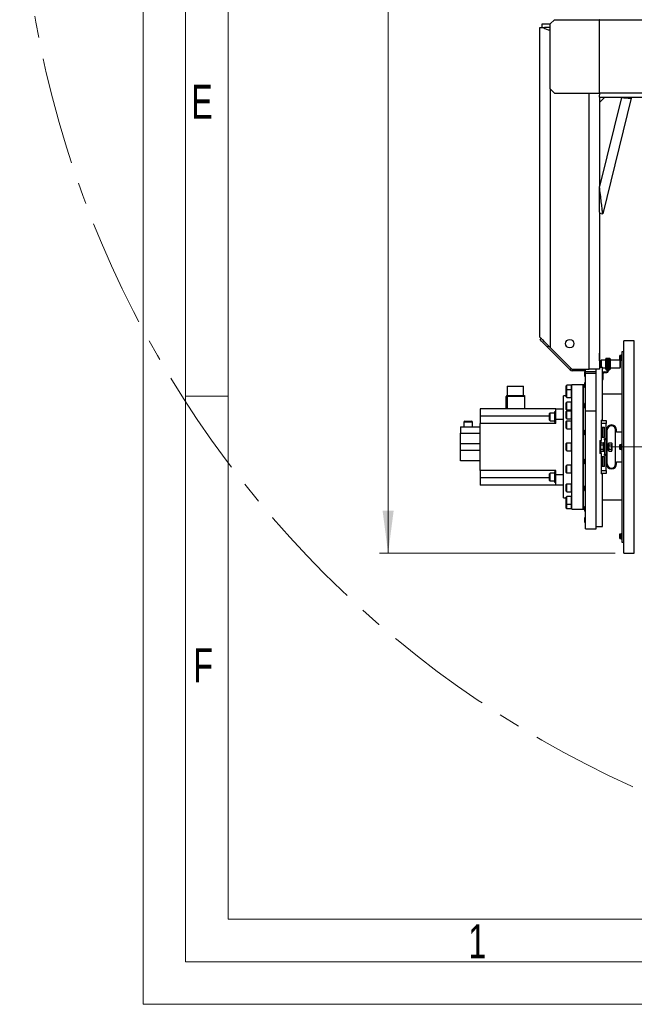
# Model space of a CAD drawing. Header units: millimetres. Extents: x 22 to 589, y 6 to 414.
# Tile 1 of 52: x 22 to 94, y 6 to 121. Entities that reach past the tile are written whole.
import ezdxf

# ---------------------------------------------------------------- set-up
doc = ezdxf.new("R2010")
doc.units = ezdxf.units.MM
doc.linetypes.add('CENTERX2', pattern=[20.32, 12.7, -2.54, 2.54, -2.54])
doc.styles.add('SLDTEXTSTYLE0', font='TXT', dxfattribs={"width": 0.7})
doc.styles.add('SLDTEXTSTYLE1', font='TXT', dxfattribs={"width": 0.75})
doc.dimstyles.new('SLDDIMSTYLE0', dxfattribs={"dimtxt": 3.5, "dimasz": 5, "dimexe": 0, "dimexo": 0.0625, "dimgap": 0.875, "dimtad": 1, "dimlfac": 20, "dimrnd": 1e-09, "dimzin": 12, "dimdsep": 46, "dimtxsty": 'SLDTEXTSTYLE1', "dimsah": 1, "dimcen": 0.09, "dimadec": 0, "dimazin": 0, "dimtfac": 1, "dimtofl": 0, "dimtmove": 0, "dimatfit": 3, "dimfxl": 0, "dimtolj": 1, "dimtzin": 12, "dimarcsym": 0})
doc.dimstyles.new('SLDDIMSTYLE3', dxfattribs={"dimtxt": 3.5, "dimasz": 5, "dimexe": 0, "dimexo": 0.0625, "dimgap": 0.875, "dimtad": 0, "dimtih": 1, "dimtoh": 1, "dimdec": 0, "dimlfac": 20, "dimrnd": 1e-09, "dimzin": 12, "dimdsep": 46, "dimtxsty": 'SLDTEXTSTYLE1', "dimsah": 1, "dimcen": 0.09, "dimadec": 0, "dimazin": 0, "dimtfac": 1, "dimtdec": 0, "dimtofl": 0, "dimtmove": 0, "dimatfit": 3, "dimfxl": 0, "dimtolj": 1, "dimtzin": 12, "dimarcsym": 0})

# ---------------------------------------------------------------- blocks, each defined once
blk = doc.blocks.new('*D11')
at = {"color": 7, "linetype": 'Continuous', "lineweight": 0}
for p, q in [((250.89, 202.65), (271.11, 214.03)), ((271.11, 214.03), (291.49, 214.03))]:
    blk.add_line(p, q, dxfattribs=at)
blk.add_solid([(250.89, 202.65), (255.56, 204.54), (254.93, 205.67)], dxfattribs=at)
at = {"color": 7, "linetype": 'Continuous', "lineweight": 0, "char_height": 3.5, "attachment_point": 1, "style": 'SLDTEXTSTYLE1'}
for s, insert in [('%%c', (274.28, 218.54)), ('4892', (279.56, 218.54))]:
    blk.add_mtext(s, dxfattribs=dict(at, insert=insert))
blk = doc.blocks.new('*D12')
at = {"color": 7, "linetype": 'Continuous', "lineweight": 0}
for p, q in [((92.09, 224.29), (64.33, 224.29)), ((65.33, 224.29), (65.33, 58.54)), ((92.04, 58.54), (64.33, 58.54))]:
    blk.add_line(p, q, dxfattribs=at)
for centre, start, end in [((62.56, 145.6), 63.4349, 116.5651), ((62.56, 143.19), 243.4349, 296.5651)]:
    blk.add_arc(centre, 6.21, start, end, dxfattribs=at)
for points in [[(65.33, 224.29), (64.68, 219.29), (65.98, 219.29)], [(65.33, 58.54), (65.98, 63.54), (64.68, 63.54)]]:
    blk.add_solid(points, dxfattribs=at)
at = {"color": 7, "linetype": 'Continuous', "lineweight": 0, "insert": (60.82, 139.22), "char_height": 3.5, "attachment_point": 1, "rotation": 90, "style": 'SLDTEXTSTYLE1'}
blk.add_mtext('3315', dxfattribs=at)

msp = doc.modelspace()

# ---------------------------------------------------------------- linework, layer by layer
at = {"color": 7, "linetype": 'Continuous', "lineweight": 15}
for p, q in [((36.5, 5.5), (36.5, 414.5)), ((588.5, 5.5), (36.5, 5.5))]:
    msp.add_line(p, q, dxfattribs=at)
at = {"color": 1, "linetype": 'Continuous', "lineweight": 0}
for p, q in [((41.5, 10.5), (41.5, 409.5)), ((46.5, 15.5), (46.5, 404.5)), ((46.4831139, 77), (41.5, 77)), ((393.7247305, 15.4991316), (46.5, 15.5)), ((583.5, 10.5), (41.5, 10.5))]:
    msp.add_line(p, q, dxfattribs=at)
at = {"color": 7, "linetype": 'Continuous', "lineweight": 30}
for p, q in [((83.4442727, 120.3929771), (83.4442727, 120.7929764)), ((83.4442727, 120.7929764), (84.3942754, 120.7929764)), ((84.8942749, 121.2929759), (84.3942754, 120.7929764)), ((84.3942754, 113.1429766), (84.3942754, 120.7929764)), ((84.8942749, 121.2929759), (90.149539, 121.2929759)), ((90.149539, 121.2929759), (90.149539, 112.642977)), ((90.1850455, 121.2929759), (90.149539, 121.2929759)), ((90.1850455, 121.2929759), (140.9910206, 121.2929759)), ((90.1850455, 112.642977), (90.1850455, 121.2929759)), ((83.194273, 83.942977), (83.194273, 120.3929771)), ((83.194273, 120.3929771), (83.6005502, 120.3929771)), ((83.6005502, 120.3929771), (83.7301307, 120.3929771)), ((84.3942754, 120.3929771), (83.7301307, 120.3929771)), ((84.3942754, 113.1429766), (84.8942749, 112.642977)), ((84.3942754, 113.1429766), (84.3942754, 82.7429746)), ((84.8942749, 112.642977), (90.149539, 112.642977)), ((88.9942758, 80.1929746), (88.9942758, 112.642977)), ((90.149539, 112.642977), (90.1850455, 112.642977)), ((90.1942723, 112.642977), (90.1850455, 112.642977)), ((140.9910206, 112.642977), (90.1942723, 112.642977)), ((92.7689366, 112.1429775), (90.1942723, 101.6860429)), ((90.7942705, 112.1429775), (90.1942723, 111.5429763)), ((90.1942723, 112.1429775), (90.1942723, 111.5429763)), ((141.2175119, 112.1429775), (90.1942723, 112.1429775)), ((90.1942723, 111.5429763), (90.1942723, 101.6860429)), ((93.9297371, 112.0473448), (90.582674, 98.4533344)), ((93.5413353, 112.1429775), (93.9297371, 112.0473448)), ((90.1942723, 98.6625616), (90.1942723, 101.6860429)), ((90.1942723, 98.6625616), (90.1942723, 80.1929746)), ((90.1942723, 98.5489641), (90.582674, 98.4533344)), ((83.1966095, 83.6577986), (83.3380275, 83.7992225)), ((93.0442743, 58.5429762), (93.0442743, 83.5429762)), ((94.2942731, 71.0429762), (94.2942731, 83.5429762)), ((84.2219107, 82.9153393), (84.0804927, 82.7739153)), ((86.744272, 80.1101361), (84.0804927, 82.7739153)), ((84.3942754, 82.7429746), (86.8856959, 80.2515541)), ((93.0442743, 82.2179769), (92.8442709, 82.2179769)), ((92.8442709, 82.2179769), (92.8442709, 79.9087022)), ((90.1942723, 81.92744), (90.1942723, 82.0679758)), ((90.1942723, 81.1929737), (90.1942723, 81.92744)), ((90.3442733, 81.1929737), (90.3442733, 80.4096733)), ((90.9442715, 81.242976), (90.3942756, 81.242976)), ((90.3942756, 81.242976), (90.3942756, 80.4096733)), ((90.9978621, 81.4857994), (90.9442715, 81.392977)), ((90.9442715, 81.3125942), (90.9442715, 81.392977)), ((90.9442715, 80.7929788), (90.9442715, 81.3125942)), ((90.9978621, 81.4857994), (91.0906844, 81.4857994)), ((90.9978621, 81.1393891), (91.0906844, 81.1393891)), ((91.1442749, 81.392977), (91.0906844, 81.4857994)), ((91.1442749, 81.4929758), (91.2442736, 81.4929758)), ((91.1442749, 80.9929762), (91.1442749, 81.4929758)), ((91.2442736, 81.4929758), (91.2442736, 80.9929762)), ((91.2978642, 81.4857994), (91.2442736, 81.392977)), ((91.2978642, 81.4857994), (91.3906805, 81.4857994)), ((91.2978642, 81.1393891), (91.3906805, 81.1393891)), ((91.4442711, 81.392977), (91.3906805, 81.4857994)), ((91.4442711, 81.392977), (91.4442711, 81.3125942)), ((91.4442711, 81.3125942), (91.4442711, 80.7929788)), ((92.5642721, 81.7631577), (92.5642721, 81.3131605)), ((92.7642755, 81.7881558), (92.5892703, 81.7881558)), ((92.5892703, 81.7881558), (92.5892703, 81.2881563)), ((92.5892703, 81.2881563), (92.7642755, 81.2881563)), ((92.5942712, 81.242976), (92.5942712, 80.3429757)), ((92.6442735, 81.1929737), (92.6442735, 80.392978)), ((92.7642755, 81.8381582), (92.7642755, 81.2381599)), ((86.8856959, 80.2515541), (86.744272, 80.1101361)), ((87.0271139, 80.1929746), (87.0271139, 79.9929772)), ((87.0271139, 80.1929746), (88.9942758, 80.1929746)), ((88.5442726, 79.9929772), (87.0271139, 79.9929772)), ((88.4942703, 79.9248491), (88.4442739, 79.8748467)), ((88.5442726, 79.9248491), (88.4942703, 79.9248491)), ((88.4942703, 79.9248491), (88.4942703, 79.3248449)), ((88.5442726, 80.0929759), (88.5442726, 80.1929746)), ((88.5442726, 79.8929785), (88.5442726, 80.0929759)), ((90.1942723, 80.1929746), (88.9942758, 80.1929746)), ((89.7942715, 80.1929746), (89.788001, 80.1929746)), ((89.7942715, 79.8929785), (89.7942715, 80.1929746)), ((90.1942723, 80.4096733), (90.5442707, 80.4096733)), ((90.5442707, 74.1929744), (90.5442707, 80.4096733)), ((90.5442707, 80.3429757), (90.9442715, 80.3429757)), ((90.5442707, 80.2429769), (90.5442707, 80.3429757)), ((90.9442715, 80.2733634), (90.9442715, 80.7929788)), ((90.9442715, 80.1929746), (90.9442715, 80.2733634)), ((90.9442715, 80.1929746), (90.9978621, 80.1001583)), ((90.9978621, 80.4465685), (91.0906844, 80.4465685)), ((90.9978621, 80.1001583), (91.0906844, 80.1001583)), ((91.0906844, 80.1001583), (91.1442749, 80.1929746)), ((91.1442749, 79.9929772), (91.1442749, 80.9929762)), ((91.2442736, 80.9929762), (91.1442749, 80.9929762)), ((91.2442736, 79.9929772), (91.2442736, 80.9929762)), ((91.2442736, 80.1929746), (91.2978642, 80.1001583)), ((91.2978642, 80.4465685), (91.3906805, 80.4465685)), ((91.2978642, 80.1001583), (91.3906805, 80.1001583)), ((91.3906805, 80.1001583), (91.4442711, 80.1929746)), ((91.4442711, 80.7929788), (91.4442711, 80.2733634)), ((91.4442711, 80.2733634), (91.4442711, 80.1929746)), ((92.8442709, 79.9087022), (92.8442709, 59.8679755)), ((88.4442739, 79.8748467), (88.4442739, 79.3748472)), ((88.4442739, 79.3748472), (88.4942703, 79.3248449)), ((88.4942703, 79.3248449), (88.5442726, 79.3248449)), ((89.7942715, 79.8929785), (88.5442726, 79.8929785)), ((88.5442726, 79.6679769), (88.5442726, 79.8929785)), ((89.7942715, 79.6679769), (88.5442726, 79.6679769)), ((88.5442726, 75.2656315), (88.5442726, 79.6679769)), ((89.7942715, 79.6679769), (89.7942715, 79.8929785)), ((89.7942715, 75.2656315), (89.7942715, 79.6679769)), ((90.5442707, 78.9929781), (90.6442754, 78.9929781)), ((90.6442754, 78.9929781), (90.6442754, 79.6929751)), ((90.7442741, 79.8929785), (91.0442703, 79.8929785)), ((90.7442741, 79.7929738), (91.0442703, 79.7929738)), ((79.3417744, 78.1929765), (81.2467747, 78.1929765)), ((86.289274, 77.7153585), (86.289274, 78.2329772)), ((86.289274, 76.9353602), (86.289274, 77.7153585)), ((86.8892722, 78.2929752), (86.349272, 78.2929752)), ((86.349272, 77.7753566), (86.349272, 78.2929752)), ((86.8892722, 77.7753566), (86.349272, 77.7753566)), ((86.349272, 76.8753562), (86.349272, 77.7753566)), ((86.8892722, 77.7753566), (86.8892722, 78.2929752)), ((86.8892722, 77.7753566), (86.8892722, 78.2929752)), ((86.8892722, 76.8753562), (86.8892722, 77.7753566)), ((86.8892722, 76.8753562), (86.8892722, 77.7753566)), ((86.9442754, 63.7429748), (86.9442754, 78.3429776)), ((88.2942729, 78.3429776), (88.2942729, 75.0986371)), ((88.2942729, 63.7429748), (88.2942729, 78.3429776)), ((88.4942703, 78.6183331), (88.4442739, 78.5683368)), ((88.4442739, 78.5683368), (88.4442739, 78.0683372)), ((88.4442739, 78.0683372), (88.4942703, 78.0183349)), ((88.5442726, 78.6183331), (88.4942703, 78.6183331)), ((88.4942703, 78.6183331), (88.4942703, 78.0183349)), ((88.4942703, 78.0183349), (88.5442726, 78.0183349)), ((79.219275, 75.5429779), (79.219275, 76.9929741)), ((79.3192737, 76.9964669), (79.3192737, 77.0929788)), ((79.3192737, 77.0929788), (79.8630648, 77.0929788)), ((79.3192737, 76.9964669), (79.3192737, 75.5429779)), ((81.3692741, 76.9964669), (79.3192737, 76.9964669)), ((79.8630648, 77.0929788), (80.7254784, 77.0929788)), ((80.7254784, 77.0929788), (81.3692741, 77.0929788)), ((81.3692741, 77.0929788), (81.3692741, 76.9964669)), ((81.3692741, 76.9964669), (81.3692741, 75.5429779)), ((85.9442704, 65.0429759), (85.9442704, 77.0429764)), ((86.349272, 76.8753562), (86.8892722, 76.8753562)), ((85.044276, 75.5429779), (76.1442714, 75.5429779)), ((76.1442714, 75.5429779), (76.1442714, 74.6679757)), ((85.044276, 75.5429779), (85.9442704, 75.5429779)), ((85.044276, 74.292979), (85.044276, 75.5429779)), ((86.289274, 75.4613016), (86.289274, 76.2412999)), ((86.8892722, 76.3013039), (86.349272, 76.3013039)), ((86.349272, 75.4013036), (86.349272, 76.3013039)), ((86.349272, 75.4013036), (86.8892722, 75.4013036)), ((86.8892722, 75.2708528), (86.349272, 75.2708528)), ((86.349272, 74.5958541), (86.349272, 75.2708528)), ((86.8892722, 75.4013036), (86.8892722, 76.3013039)), ((86.8892722, 75.4013036), (86.8892722, 76.3013039)), ((86.8892722, 74.3708525), (86.8892722, 75.2708528)), ((86.8892722, 74.5958541), (86.8892722, 75.2708528)), ((88.4942703, 76.2042139), (88.4442739, 76.1542175)), ((88.4442739, 76.1542175), (88.4442739, 75.654218)), ((88.4442739, 75.654218), (88.4942703, 75.6042157)), ((88.5442726, 76.2042139), (88.4942703, 76.2042139)), ((88.4942703, 76.2042139), (88.4942703, 75.6042157)), ((88.4942703, 75.6042157), (88.5442726, 75.6042157)), ((89.7942715, 75.2656315), (88.5442726, 75.2656315)), ((88.5442726, 61.4179764), (88.5442726, 75.2656315)), ((89.7942715, 61.4179764), (89.7942715, 75.2656315)), ((76.1442714, 74.6679757), (76.1442714, 73.7929736)), ((84.3192749, 74.6679757), (76.1442714, 74.6679757)), ((84.3192749, 74.18851), (84.3192749, 74.9685083)), ((84.9192731, 75.0285123), (84.3792729, 75.0285123)), ((84.3792729, 74.128512), (84.3792729, 75.0285123)), ((84.3792729, 74.128512), (84.9192731, 74.128512)), ((84.9192731, 75.1785074), (84.9192731, 74.5785091)), ((84.9192731, 74.5785091), (84.9192731, 73.9785109)), ((85.9442704, 74.292979), (85.044276, 74.292979)), ((85.044276, 73.7929736), (85.044276, 74.292979)), ((86.289274, 74.6258531), (86.289274, 75.2108548)), ((86.289274, 74.4308565), (86.289274, 74.6258531)), ((86.349272, 74.3708525), (86.349272, 74.5958541)), ((86.349272, 74.3708525), (86.8892722, 74.3708525)), ((86.8892722, 74.3708525), (86.8892722, 74.5958541)), ((88.2942729, 75.0986371), (88.2942729, 63.7429748)), ((90.3942756, 74.1929744), (90.5442707, 74.1929744)), ((90.3942756, 74.1929744), (90.3942756, 71.8044792)), ((90.3942756, 74.1679762), (90.9942739, 74.1679762)), ((90.5442707, 74.1929744), (90.5442707, 74.1679762)), ((90.9942739, 74.1679762), (90.9942739, 73.8179777)), ((73.8442712, 73.4179769), (76.1442714, 73.4179769)), ((73.8442712, 73.4179769), (73.8442712, 72.6679776)), ((75.244271, 73.9679788), (74.244272, 73.9679788)), ((74.3442707, 74.0679775), (75.1442723, 74.0679775)), ((76.1442714, 68.2929788), (76.1442714, 73.7929736)), ((85.044276, 73.7929736), (76.1442714, 73.7929736)), ((86.289274, 73.2552264), (86.289274, 74.0352247)), ((86.8892722, 74.0952228), (86.349272, 74.0952228)), ((86.349272, 73.1952224), (86.349272, 74.0952228)), ((86.349272, 73.1952224), (86.8892722, 73.1952224)), ((86.8892722, 73.1952224), (86.8892722, 74.0952228)), ((86.8892722, 73.1952224), (86.8892722, 74.0952228)), ((88.4942703, 73.0500195), (88.4442739, 73.0000172)), ((88.4442739, 73.0000172), (88.4442739, 72.5000177)), ((88.5442726, 73.0500195), (88.4942703, 73.0500195)), ((88.4942703, 73.0500195), (88.4942703, 72.4500154)), ((90.9942739, 73.8179777), (90.3942756, 73.8179777)), ((90.3942756, 73.3554755), (90.7942705, 73.3554755)), ((90.7942705, 73.2554768), (90.3942756, 73.2554768)), ((90.4842727, 73.2000146), (90.3942756, 73.2000146)), ((90.4842727, 73.2000146), (90.4842727, 72.3000143)), ((90.5442707, 73.1400166), (90.5442707, 72.3600183)), ((90.7942705, 72.155479), (90.7942705, 73.3554755)), ((90.9942739, 72.0554743), (90.9942739, 73.8179777)), ((91.0192721, 73.0429743), (91.0192721, 72.0429752)), ((91.1192708, 71.5429757), (91.1192708, 73.0429743)), ((92.0942716, 69.0429781), (92.0942716, 73.0429743)), ((92.1942704, 72.7929745), (92.1942704, 73.0429743)), ((73.8442712, 71.4179788), (73.8442712, 72.6679776)), ((73.8442712, 72.6679776), (76.1442714, 72.6679776)), ((88.4442739, 72.5000177), (88.4942703, 72.4500154)), ((88.4942703, 72.4500154), (88.5442726, 72.4500154)), ((90.2442746, 71.8044792), (90.3942756, 71.8044792)), ((90.2442746, 71.8044792), (90.2442746, 70.2814732)), ((90.3942756, 72.3000143), (90.4842727, 72.3000143)), ((90.3942756, 72.2554777), (90.7942705, 72.2554777)), ((90.7942705, 72.155479), (90.3942756, 72.155479)), ((90.3942756, 71.5337251), (90.3942756, 71.8044792)), ((90.7692723, 72.0554743), (90.9942739, 72.0554743)), ((90.7692723, 72.0429752), (90.7692723, 72.0554743)), ((90.7692723, 72.0429752), (91.0192721, 72.0429752)), ((90.7692723, 71.8929742), (90.7692723, 72.0429752)), ((90.7692723, 71.8929742), (90.7692723, 70.1929782)), ((91.0192721, 71.8929742), (90.7692723, 71.8929742)), ((91.0192721, 72.0429752), (91.0192721, 71.8929742)), ((91.0192721, 70.1929782), (91.0192721, 71.8929742)), ((92.8442709, 72.7929745), (92.1942704, 72.7929745)), ((76.1442714, 71.4179788), (73.8442712, 71.4179788)), ((73.8442712, 70.6679736), (73.8442712, 71.4179788)), ((73.8442712, 70.6679736), (76.1442714, 70.6679736)), ((73.8442712, 69.4179748), (73.8442712, 70.6679736)), ((86.289274, 70.652977), (86.289274, 71.4329753)), ((86.8892722, 71.4929793), (86.349272, 71.4929793)), ((86.349272, 70.592979), (86.349272, 71.4929793)), ((86.8892722, 70.592979), (86.8892722, 71.4929793)), ((86.8892722, 70.592979), (86.8892722, 71.4929793)), ((90.3572314, 71.5337251), (90.3192751, 71.4679752)), ((90.3192751, 71.4110349), (90.3192751, 71.4679752)), ((90.3192751, 71.0429762), (90.3192751, 71.4110349)), ((90.3192751, 70.6749175), (90.3192751, 71.0429762)), ((90.3192751, 70.6179772), (90.3192751, 70.6749175)), ((90.3572314, 71.5337251), (90.6492703, 71.5337251)), ((90.3572314, 71.2883506), (90.6492703, 71.2883506)), ((90.3572314, 70.7976017), (90.6492703, 70.7976017)), ((90.6492703, 71.4110349), (90.6492703, 71.5337251)), ((90.6692736, 71.4679752), (90.6492703, 71.4679752)), ((90.6492703, 71.2883506), (90.6492703, 71.4110349)), ((90.6492703, 71.0429762), (90.6492703, 71.2883506)), ((90.6492703, 70.7976017), (90.6492703, 71.0429762)), ((90.6492703, 70.6749175), (90.6492703, 70.7976017)), ((90.6492703, 70.5522273), (90.6492703, 70.6749175)), ((90.6692736, 71.5429757), (90.6692736, 70.5429767)), ((91.1192708, 70.5429767), (91.1192708, 71.5429757)), ((91.2692718, 71.2929759), (91.1192708, 71.2929759)), ((91.1192708, 70.7929764), (91.2692718, 70.7929764)), ((91.2692718, 71.4110349), (91.2692718, 71.4679752)), ((91.2692718, 71.0429762), (91.2692718, 71.4110349)), ((91.2692718, 70.6749175), (91.2692718, 71.0429762)), ((91.2692718, 70.6179772), (91.2692718, 70.6749175)), ((91.307234, 71.5337251), (91.6313164, 71.5337251)), ((91.307234, 71.2883506), (91.6313164, 71.2883506)), ((91.307234, 70.7976017), (91.6313164, 70.7976017)), ((91.6692726, 71.4110349), (91.6692726, 71.4679752)), ((91.6692726, 71.0429762), (91.6692726, 71.4110349)), ((91.6692726, 70.6749175), (91.6692726, 71.0429762)), ((91.6692726, 70.6179772), (91.6692726, 70.6749175)), ((92.5642721, 71.2679778), (92.5642721, 70.9942792)), ((92.5642721, 70.9942792), (92.5642721, 70.8179746)), ((92.7642755, 71.2929759), (92.5892703, 71.2929759)), ((92.5892703, 71.2929759), (92.5892703, 70.9888671)), ((92.5892703, 70.9888671), (92.5892703, 70.7929764)), ((92.5892703, 70.7929764), (92.7642755, 70.7929764)), ((92.7642755, 70.7429741), (92.7642755, 71.3429783)), ((94.2942731, 58.5429762), (94.2942731, 71.0429762)), ((86.349272, 70.592979), (86.8892722, 70.592979)), ((88.4942703, 69.635937), (88.4442739, 69.5859347)), ((88.4442739, 69.5859347), (88.4442739, 69.0859352)), ((88.5442726, 69.635937), (88.4942703, 69.635937)), ((88.4942703, 69.635937), (88.4942703, 69.0359388)), ((90.3942756, 70.2814732), (90.2442746, 70.2814732)), ((90.3192751, 70.6179772), (90.3572314, 70.5522273)), ((90.3572314, 70.5522273), (90.6492703, 70.5522273)), ((90.3942756, 70.2814732), (90.3942756, 70.5522273)), ((90.3942756, 70.2814732), (90.3942756, 67.892978)), ((90.3942756, 69.9304793), (90.7942705, 69.9304793)), ((90.7942705, 69.8304747), (90.3942756, 69.8304747)), ((90.4842727, 69.7859381), (90.3942756, 69.7859381)), ((90.4842727, 69.7859381), (90.4842727, 68.8859377)), ((90.5442707, 69.7259341), (90.5442707, 68.9459358)), ((90.6492703, 70.6179772), (90.6692736, 70.6179772)), ((90.7692723, 70.1929782), (91.0192721, 70.1929782)), ((90.7692723, 70.0429771), (90.7692723, 70.1929782)), ((91.0192721, 70.0429771), (90.7692723, 70.0429771)), ((90.7692723, 70.030478), (90.7692723, 70.0429771)), ((90.9942739, 70.030478), (90.7692723, 70.030478)), ((90.7942705, 68.7304769), (90.7942705, 69.9304793)), ((90.9942739, 68.2679747), (90.9942739, 70.030478)), ((91.0192721, 70.1929782), (91.0192721, 70.0429771)), ((91.0192721, 70.0429771), (91.0192721, 69.0429781)), ((91.1192708, 69.0429781), (91.1192708, 70.5429767)), ((91.307234, 70.5522273), (91.6313164, 70.5522273)), ((76.1442714, 69.4179748), (73.8442712, 69.4179748)), ((86.289274, 68.8010428), (86.289274, 68.8307319)), ((86.289274, 68.0507277), (86.289274, 68.8010428)), ((86.8892722, 68.8907299), (86.349272, 68.8907299)), ((86.349272, 68.8564752), (86.349272, 68.8907299)), ((86.349272, 67.9907296), (86.349272, 68.8564752)), ((86.8892722, 68.8564752), (86.8892722, 68.8907299)), ((86.8892722, 67.9907296), (86.8892722, 68.8907299)), ((86.8892722, 67.9907296), (86.8892722, 68.8564752)), ((88.4442739, 69.0859352), (88.4942703, 69.0359388)), ((88.4942703, 69.0359388), (88.5442726, 69.0359388)), ((90.3942756, 68.8859377), (90.4842727, 68.8859377)), ((90.3942756, 68.8304756), (90.7942705, 68.8304756)), ((90.7942705, 68.7304769), (90.3942756, 68.7304769)), ((92.1942704, 69.2929779), (92.8442709, 69.2929779)), ((92.1942704, 69.0429781), (92.1942704, 69.2929779)), ((85.044276, 68.2929788), (76.1442714, 68.2929788)), ((76.1442714, 68.2929788), (76.1442714, 67.4179767)), ((76.1442714, 67.4179767), (76.1442714, 66.5429745)), ((84.3192749, 67.4179767), (76.1442714, 67.4179767)), ((84.3192749, 67.845193), (84.3192749, 67.8974424)), ((84.3192749, 67.1174441), (84.3192749, 67.845193)), ((84.9192731, 67.9574404), (84.3792729, 67.9574404)), ((84.3792729, 67.8971563), (84.3792729, 67.9574404)), ((84.3792729, 67.0574401), (84.3792729, 67.8971563)), ((84.9192731, 68.1074415), (84.9192731, 66.907445)), ((85.044276, 67.7929793), (85.044276, 68.2929788)), ((85.044276, 67.7929793), (85.9442704, 67.7929793)), ((85.044276, 66.5429745), (85.044276, 67.7929793)), ((86.349272, 67.9907296), (86.8892722, 67.9907296)), ((90.3942756, 68.2679747), (90.9942739, 68.2679747)), ((90.9942739, 67.9179762), (90.3942756, 67.9179762)), ((90.5442707, 67.892978), (90.3942756, 67.892978)), ((90.5442707, 67.9179762), (90.5442707, 67.892978)), ((90.5442707, 61.6762791), (90.5442707, 67.892978)), ((90.9942739, 68.2679747), (90.9942739, 67.9179762)), ((85.044276, 66.5429745), (76.1442714, 66.5429745)), ((84.3792729, 67.0574401), (84.9192731, 67.0574401)), ((85.9442704, 66.5429745), (85.044276, 66.5429745)), ((86.289274, 66.5104244), (86.289274, 66.6246508)), ((86.289274, 65.8446525), (86.289274, 66.5104244)), ((86.8892722, 66.6846488), (86.349272, 66.6846488)), ((86.349272, 66.552851), (86.349272, 66.6846488)), ((86.349272, 65.7846485), (86.349272, 66.552851)), ((86.8892722, 66.552851), (86.8892722, 66.6846488)), ((86.8892722, 65.7846485), (86.8892722, 66.6846488)), ((86.8892722, 65.7846485), (86.8892722, 66.552851)), ((88.4942703, 66.4817367), (88.4442739, 66.4317344)), ((88.4442739, 66.4317344), (88.4442739, 65.9317348)), ((88.5442726, 66.4817367), (88.4942703, 66.4817367)), ((88.4942703, 66.4817367), (88.4942703, 65.8817385)), ((86.289274, 64.909843), (86.289274, 65.1505981)), ((86.289274, 64.3705938), (86.289274, 64.909843)), ((86.349272, 65.7846485), (86.8892722, 65.7846485)), ((86.8892722, 65.2105961), (86.349272, 65.2105961)), ((86.349272, 64.9328027), (86.349272, 65.2105961)), ((86.349272, 64.3105958), (86.349272, 64.9328027)), ((86.8892722, 64.9328027), (86.8892722, 65.2105961)), ((86.8892722, 64.3105958), (86.8892722, 65.2105961)), ((86.8892722, 64.3105958), (86.8892722, 64.9328027)), ((88.4442739, 65.9317348), (88.4942703, 65.8817385)), ((88.4942703, 65.8817385), (88.5442726, 65.8817385)), ((86.289274, 64.2429743), (86.289274, 64.3705938)), ((86.289274, 63.8529752), (86.289274, 64.2429743)), ((86.349272, 64.3105958), (86.8892722, 64.3105958)), ((86.349272, 64.2429743), (86.349272, 64.3105958)), ((86.349272, 63.7929771), (86.349272, 64.2429743)), ((86.349272, 63.7929771), (86.8892722, 63.7929771)), ((86.8892722, 64.2429743), (86.8892722, 64.3105958)), ((86.8892722, 63.7929771), (86.8892722, 64.3105958)), ((86.8892722, 63.7929771), (86.8892722, 64.2429743)), ((88.4942703, 64.0676175), (88.4442739, 64.0176151)), ((88.4442739, 64.0176151), (88.4442739, 63.9985893)), ((88.4442739, 63.9985893), (88.4442739, 63.5176156)), ((88.5442726, 64.0676175), (88.4942703, 64.0676175)), ((88.4942703, 64.0676175), (88.4942703, 64.0447829)), ((88.4942703, 64.0447829), (88.4942703, 63.4676192)), ((88.4442739, 63.5176156), (88.4942703, 63.4676192)), ((88.4942703, 62.7611075), (88.4442739, 62.7111052)), ((88.4442739, 62.7111052), (88.4442739, 62.6378808)), ((88.4442739, 62.6378808), (88.4442739, 62.2111056)), ((88.4942703, 63.4676192), (88.5442726, 63.4676192)), ((88.5442726, 62.7611075), (88.4942703, 62.7611075)), ((88.4942703, 62.7611075), (88.4942703, 62.6732383)), ((88.4942703, 62.6732383), (88.4942703, 62.1611033)), ((88.4442739, 62.2111056), (88.4942703, 62.1611033)), ((88.4942703, 62.1611033), (88.5442726, 62.1611033)), ((88.5442726, 61.4179764), (89.7942715, 61.4179764)), ((89.7942715, 61.6762791), (90.5442707, 61.6762791)), ((92.5642721, 60.7727919), (92.5642721, 60.3227947)), ((92.7642755, 60.7977961), (92.5892703, 60.7977961)), ((92.5892703, 60.7977961), (92.5892703, 60.2977965)), ((92.5892703, 60.2977965), (92.7642755, 60.2977965)), ((92.7642755, 60.5477963), (92.7642755, 60.8477924)), ((92.7642755, 60.2477942), (92.7642755, 60.5477963)), ((92.8442709, 59.8679755), (93.0442743, 59.8679755))]:
    msp.add_line(p, q, dxfattribs=at)
at = {"color": 7, "linetype": 'CENTERX2', "lineweight": 0}
msp.add_line((199.5452761, 71.0429764), (91.0442731, 71.0429764), dxfattribs=at)
at = {"color": 7, "linetype": 'Continuous', "lineweight": 30, "flags": 128}
for points in [[(90.1942723, 112.642977), (90.1848845, 112.5454311), (90.1788406, 112.4516342), (90.1759498, 112.3651926), (90.1758902, 112.2894232), (90.1782446, 112.2272406), (90.1824944, 112.1810381), (90.1880495, 112.1525828), (90.1942723, 112.1429775)], [(92.7689366, 112.1429775), (92.9204516, 112.1304933), (93.0693738, 112.1182267), (93.2131522, 112.1063803), (93.3493368, 112.0951627), (93.4755854, 112.0847617), (93.5897462, 112.0753561), (93.6898582, 112.0671068), (93.7742166, 112.0601569), (93.8413732, 112.0546256), (93.8901834, 112.0506052), (93.9198069, 112.0481644), (93.9297371, 112.0473448)], [(90.582674, 98.4533344), (90.5815892, 98.4623734), (90.5783348, 98.4894399), (90.5729346, 98.5343848), (90.5654185, 98.5969547), (90.5558221, 98.6767982), (90.5442111, 98.7734739), (90.5306392, 98.8864336), (90.5151837, 99.0150545), (90.4979341, 99.1586093), (90.4789917, 99.3162994), (90.458452, 99.4872425), (90.436434, 99.6704821), (90.413069, 99.8649929), (90.3884761, 100.0696872), (90.3627925, 100.2834235), (90.336173, 100.5050008), (90.3087549, 100.7331852), (90.280699, 100.9666983), (90.2521603, 101.2042318), (90.2232997, 101.4444623), (90.1942723, 101.6860429)], [(84.3942754, 82.7429746), (84.2688374, 82.8684125), (84.1447763, 82.9924677), (84.0234511, 83.1137989), (83.9061909, 83.2310591), (83.7942712, 83.3429788), (83.6889319, 83.448318), (83.5913174, 83.5459326), (83.5025005, 83.6347495), (83.4234528, 83.7137971), (83.3550446, 83.7822054), (83.2980208, 83.8392292), (83.2530074, 83.8842426), (83.2204931, 83.916751), (83.2008474, 83.9364026), (83.194273, 83.942977)], [(84.0804927, 82.7739153), (83.9739494, 82.8804586), (83.8689618, 82.9854463), (83.7670617, 83.0873464), (83.6697273, 83.1846748), (83.5783892, 83.2760189), (83.4943704, 83.3600376), (83.4188931, 83.435515), (83.3530717, 83.5013364), (83.297848, 83.5565541), (83.2540445, 83.6003635), (83.2222931, 83.6321149), (83.2030527, 83.6513553), (83.1966095, 83.6577986)], [(90.9978621, 81.4857994), (90.958982, 81.4009402), (90.9442715, 81.3125942)], [(90.9978621, 81.1393891), (90.9477942, 80.878738), (90.9442715, 80.7929788)], [(91.0906844, 81.1393891), (91.1295645, 81.2242423), (91.1442749, 81.3125942)], [(91.1442749, 80.7929788), (91.1407523, 80.878738), (91.0906844, 81.1393891)], [(91.2978642, 81.4857994), (91.2589841, 81.4009402), (91.2442736, 81.3125942)], [(91.2978642, 81.1393891), (91.2477963, 80.878738), (91.2442736, 80.7929788)], [(91.3906805, 81.1393891), (91.4295666, 81.2242423), (91.4442711, 81.3125942)], [(91.4442711, 80.7929788), (91.4407544, 80.878738), (91.3906805, 81.1393891)], [(90.9978621, 80.4465685), (90.958982, 80.3617094), (90.9442715, 80.2733634)], [(91.0906844, 80.1001583), (91.1295645, 80.1850114), (91.1442749, 80.2733634)], [(91.2978642, 80.4465685), (91.2589841, 80.3617094), (91.2442736, 80.2733634)], [(91.3906805, 80.1001583), (91.4295666, 80.1850114), (91.4442711, 80.2733634)], [(90.3572314, 71.5337251), (90.3216474, 71.4406882), (90.3192751, 71.4110349)], [(90.3192751, 71.4110349), (90.3432898, 71.3147376), (90.3572314, 71.2883506)], [(90.3572314, 71.2883506), (90.329694, 71.168134), (90.3192751, 71.0429762)], [(90.3572314, 70.7976017), (90.329694, 70.7374964), (90.3192751, 70.6749175)]]:
    msp.add_lwpolyline(points, dxfattribs=at)
at = {"color": 7, "linetype": 'CENTERX2', "lineweight": 0}
msp.add_circle((144.2942731, 142.6679764), 122.3116537, dxfattribs=at)
at = {"color": 7, "linetype": 'Continuous', "lineweight": 30}
msp.add_circle((86.6942731, 83.1929764), 0.5, dxfattribs=at)
for centre, radius, start, end in [((84.3942731, 121.2929764), 1.2, 228.590377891, 270), ((91.2740628, 81.3197401), 0.3298686, 181.241287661, 213.143370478), ((90.814447, 81.305437), 0.3299056, 1.243120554, 33.141537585), ((91.5740649, 81.3197401), 0.3298686, 181.241287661, 213.143370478), ((91.1144432, 81.305437), 0.3299056, 1.243120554, 33.141537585), ((92.5892731, 81.7631585), 0.025, 90, 180), ((92.5892731, 81.3131585), 0.025, 180, 270), ((87.0271158, 80.3929764), 0.4, 225, 270), ((87.0271158, 80.3929764), 0.2, 225, 270), ((92.203513, 80.8104362), 1.2593625, 180.794263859, 196.793909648), ((91.2740628, 80.2805093), 0.3298686, 181.241287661, 213.143370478), ((91.0442731, 79.9929764), 0.2, 270, 0), ((91.0442731, 79.9929764), 0.1, 270, 0), ((89.884571, 80.8105077), 1.2598259, 343.209052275, 359.202774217), ((90.814447, 80.2662061), 0.3299056, 1.243120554, 33.141537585), ((92.5027679, 80.8103206), 1.2586137, 180.789473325, 196.798700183), ((91.5740649, 80.2805093), 0.3298686, 181.241287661, 213.143370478), ((90.1853133, 80.8103923), 1.2590782, 343.204272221, 359.207554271), ((91.1144432, 80.2662061), 0.3299056, 1.243120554, 33.141537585), ((90.7442731, 79.6929764), 0.2, 90, 180), ((90.7442731, 79.6929764), 0.1, 90, 180), ((86.3492731, 78.2329764), 0.06, 90, 180), ((86.3492731, 77.7153573), 0.06, 90, 180), ((79.3192731, 76.9929764), 0.1, 90, 180), ((79.2943512, 76.2767768), 0.7201216, 88.016672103, 95.984243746), ((86.3492731, 76.9353573), 0.06, 180, 270), ((86.3492731, 76.2413026), 0.06, 90, 180), ((86.3492731, 75.4613026), 0.06, 180, 270), ((86.3492731, 75.210854), 0.06, 90, 180), ((84.3792731, 74.9685104), 0.06, 90, 180), ((84.3792731, 74.1885104), 0.06, 180, 270), ((86.3492731, 74.430854), 0.06, 180, 270), ((74.3442731, 73.9679764), 0.1, 90, 180), ((75.1442731, 73.9679764), 0.1, 0, 90), ((86.3492731, 74.0352238), 0.06, 90, 180), ((86.3492731, 73.2552238), 0.06, 180, 270), ((90.4842731, 73.1400168), 0.06, 0, 90), ((91.6067731, 73.0429764), 0.5875, 0, 180), ((91.6067731, 73.0429764), 0.4875, 0, 180), ((90.4842731, 72.3600168), 0.06, 270, 0), ((86.3492731, 71.4329764), 0.06, 90, 180), ((86.3492731, 70.6529764), 0.06, 180, 270), ((91.1682017, 71.0486712), 0.8489457, 180.38436256, 197.202076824), ((90.5527475, 70.6799298), 0.2335262, 181.22985194, 213.150779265), ((92.5892731, 71.2679764), 0.025, 90, 180), ((92.5892731, 70.8179764), 0.025, 180, 270), ((90.4842731, 69.7259361), 0.06, 0, 90), ((86.3492731, 68.8307291), 0.06, 90, 180), ((90.4842731, 68.9459361), 0.06, 270, 0), ((91.6067731, 69.0429764), 0.5875, 180, 360), ((91.6067731, 69.0429764), 0.4875, 180, 0), ((84.3792731, 67.8974425), 0.06, 90, 180), ((86.3492731, 68.0507291), 0.06, 180, 270), ((84.3792731, 67.1174425), 0.06, 180, 270), ((86.3492731, 66.6246503), 0.06, 90, 180), ((86.3492731, 65.8446503), 0.06, 180, 270), ((86.3492731, 65.1505956), 0.06, 90, 180), ((86.3492731, 64.3705956), 0.06, 180, 270), ((86.3492731, 63.8529764), 0.06, 180, 270), ((92.5892731, 60.7727944), 0.025, 90, 180), ((92.5892731, 60.3227944), 0.025, 180, 270)]:
    msp.add_arc(centre, radius, start, end, dxfattribs=at)
for points in [[(94.2942731, 83.5429762), (93.0442743, 83.5429762)], [(90.3442733, 81.1929737), (90.1942723, 81.1929737)], [(90.3942756, 81.242976), (90.3442733, 81.1929737)], [(92.5942712, 81.242976), (91.4442711, 81.242976)], [(92.6442735, 81.1929737), (92.5942712, 81.242976)], [(92.8442709, 81.8381582), (92.7642755, 81.8381582)], [(92.7642755, 81.2381599), (92.8442709, 81.2381599)], [(91.4442711, 80.3429757), (92.5942712, 80.3429757)], [(92.5942712, 80.3429757), (92.6442735, 80.392978)], [(79.3417744, 78.1929765), (79.3417744, 77.0929788)], [(81.2467747, 77.0929788), (81.2467747, 78.1929765)], [(86.9442754, 78.2929752), (86.8892722, 78.2929752)], [(86.9442754, 77.7753566), (86.8892722, 77.7753566)], [(88.2942729, 78.3429776), (86.9442754, 78.3429776)], [(88.4442739, 78.3429776), (88.2942729, 78.3429776)], [(86.289274, 77.0429764), (85.9442704, 77.0429764)], [(86.8892722, 76.8753562), (86.9442754, 76.8753562)], [(92.8442709, 77.267978), (90.5442707, 77.267978)], [(86.9442754, 76.3013039), (86.8892722, 76.3013039)], [(86.8892722, 75.4013036), (86.9442754, 75.4013036)], [(86.9442754, 75.2708528), (86.8892722, 75.2708528)], [(85.044276, 75.1785074), (84.9192731, 75.1785074)], [(86.8892722, 74.3708525), (86.9442754, 74.3708525)], [(74.244272, 73.9679788), (74.244272, 73.4179769)], [(75.244271, 73.4179769), (75.244271, 73.9679788)], [(84.9192731, 73.9785109), (85.044276, 73.9785109)], [(86.9442754, 74.0952228), (86.8892722, 74.0952228)], [(86.8892722, 73.1952224), (86.9442754, 73.1952224)], [(86.9442754, 71.4929793), (86.8892722, 71.4929793)], [(90.7692723, 71.5429757), (90.6692736, 71.5429757)], [(91.1192708, 71.5429757), (91.0192721, 71.5429757)], [(91.307234, 71.5337251), (91.2692718, 71.4679752)], [(91.6692726, 71.4679752), (91.6313164, 71.5337251)], [(92.8442709, 71.3429783), (92.7642755, 71.3429783)], [(92.7642755, 70.7429741), (92.8442709, 70.7429741)], [(86.8892722, 70.592979), (86.9442754, 70.592979)], [(90.6692736, 70.5429767), (90.7692723, 70.5429767)], [(91.0192721, 70.5429767), (91.1192708, 70.5429767)], [(91.2692718, 70.6179772), (91.307234, 70.5522273)], [(91.6313164, 70.5522273), (91.6692726, 70.6179772)], [(86.9442754, 68.8907299), (86.8892722, 68.8907299)], [(85.044276, 68.1074415), (84.9192731, 68.1074415)], [(86.8892722, 67.9907296), (86.9442754, 67.9907296)], [(84.9192731, 66.907445), (85.044276, 66.907445)], [(86.9442754, 66.6846488), (86.8892722, 66.6846488)], [(85.9442704, 65.0429759), (86.289274, 65.0429759)], [(86.8892722, 65.7846485), (86.9442754, 65.7846485)], [(86.9442754, 65.2105961), (86.8892722, 65.2105961)], [(86.8892722, 64.3105958), (86.9442754, 64.3105958)], [(86.8892722, 63.7929771), (86.9442754, 63.7929771)], [(86.9442754, 63.7429748), (88.2942729, 63.7429748)], [(88.2942729, 63.7429748), (88.4442739, 63.7429748)], [(90.5442707, 64.8179744), (92.8442709, 64.8179744)], [(92.8442709, 60.8477924), (92.7642755, 60.8477924)], [(92.7642755, 60.2477942), (92.8442709, 60.2477942)], [(93.0442743, 58.5429762), (94.2942731, 58.5429762)]]:
    msp.add_open_spline(points, degree=1, dxfattribs=at)
for points, knots in [([(91.307234, 71.5337251), (91.2966234, 71.5137988), (91.2752078, 71.4735815), (91.2712624, 71.4320095), (91.2692718, 71.4110349)], [0, 0, 0, 0, 0.4954642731, 1, 1, 1, 1]), ([(91.2692718, 71.4110349), (91.2693179, 71.4081283), (91.2696665, 71.3861137), (91.2779466, 71.344583), (91.297412, 71.307209), (91.307234, 71.2883506)], [0, 0, 0, 0, 0.0700770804, 0.5307722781, 1, 1, 1, 1]), ([(91.307234, 71.2883506), (91.2966234, 71.2485005), (91.2752077, 71.1680704), (91.2712624, 71.0849258), (91.2692718, 71.0429762)], [0, 0, 0, 0, 0.49546199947, 1, 1, 1, 1]), ([(91.2692718, 71.0429762), (91.2693179, 71.037161), (91.2696665, 70.9931167), (91.2779466, 70.9100709), (91.297412, 70.8353201), (91.307234, 70.7976017)], [0, 0, 0, 0, 0.0700787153, 0.5307728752, 1, 1, 1, 1]), ([(91.307234, 70.7976017), (91.3021036, 70.7884226), (91.2797681, 70.748461), (91.273839, 70.7069181), (91.2692718, 70.6749175)], [0, 0, 0, 0, 0.229698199, 1, 1, 1, 1]), ([(91.2692718, 70.6749175), (91.2697462, 70.6646796), (91.2716698, 70.6231588), (91.2919525, 70.5827057), (91.307234, 70.5522273)], [0, 0, 0, 0, 0.2465718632, 1, 1, 1, 1]), ([(91.6692726, 71.4110349), (91.6692266, 71.4139435), (91.6688781, 71.4359717), (91.660597, 71.4774868), (91.6411359, 71.514865), (91.6313164, 71.5337251)], [0, 0, 0, 0, 0.0700871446, 0.5307904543, 1, 1, 1, 1]), ([(91.6313164, 71.2883506), (91.6419246, 71.3082748), (91.663336, 71.3484894), (91.6672818, 71.3900601), (91.6692726, 71.4110349)], [0, 0, 0, 0, 0.4954454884, 1, 1, 1, 1]), ([(91.6692726, 71.0429762), (91.6692266, 71.0487914), (91.6688781, 71.0928357), (91.6605964, 71.1758807), (91.6411359, 71.2506322), (91.6313164, 71.2883506)], [0, 0, 0, 0, 0.0700790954, 0.5307757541, 1, 1, 1, 1]), ([(91.6313164, 70.7976017), (91.6419246, 70.8374519), (91.6633354, 70.9178828), (91.6672816, 71.0010267), (91.6692726, 71.0429762)], [0, 0, 0, 0, 0.4954593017, 1, 1, 1, 1]), ([(91.6692726, 70.6749175), (91.6647082, 70.7069181), (91.6587826, 70.7484611), (91.6364469, 70.7884226), (91.6313164, 70.7976017)], [0, 0, 0, 0, 0.7703011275, 1, 1, 1, 1]), ([(91.6313164, 70.5522273), (91.6465952, 70.5827058), (91.6668743, 70.623159), (91.6687982, 70.6646796), (91.6692726, 70.6749175)], [0, 0, 0, 0, 0.7534270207, 1, 1, 1, 1])]:
    msp.add_open_spline(points, degree=3, knots=knots, dxfattribs=at)

# ---------------------------------------------------------------- texts
at = {"color": 1, "linetype": 'Continuous', "lineweight": 0, "char_height": 4, "attachment_point": 1, "style": 'SLDTEXTSTYLE0'}
for s, insert in [('E', (42.1891779, 113.6380813)), ('F', (42.4282878, 47.361562)), ('1', (74.7778803, 14.9110078))]:
    msp.add_mtext(s, dxfattribs=dict(at, insert=insert))

# ---------------------------------------------------------------- dimensions: what is measured, and where the dimension line sits
at = {"color": 7, "linetype": 'Continuous', "lineweight": 0}
dim = msp.add_linear_dim(base=(65.3337759, 58.5429764), p1=(93.0942731, 224.2929764), p2=(93.0442731, 58.5429764), angle=90, text='(<>)', dimstyle='SLDDIMSTYLE0', dxfattribs=at)
dim.commit()
dim.dimension.update_dxf_attribs({"geometry": '*D12', "text_midpoint": (65.3337759, 144.396488), "dimtype": 160})
dim = msp.add_diameter_dim_2p(p1=(37.7001471, 82.6860382), p2=(250.8883992, 202.6499147), dimstyle='SLDDIMSTYLE3', dxfattribs=at)
dim.commit()
dim.dimension.update_dxf_attribs({"geometry": '*D11', "text_midpoint": (282.0921428, 216.8047749), "dimtype": 163})

doc.saveas('drawing.dxf')
